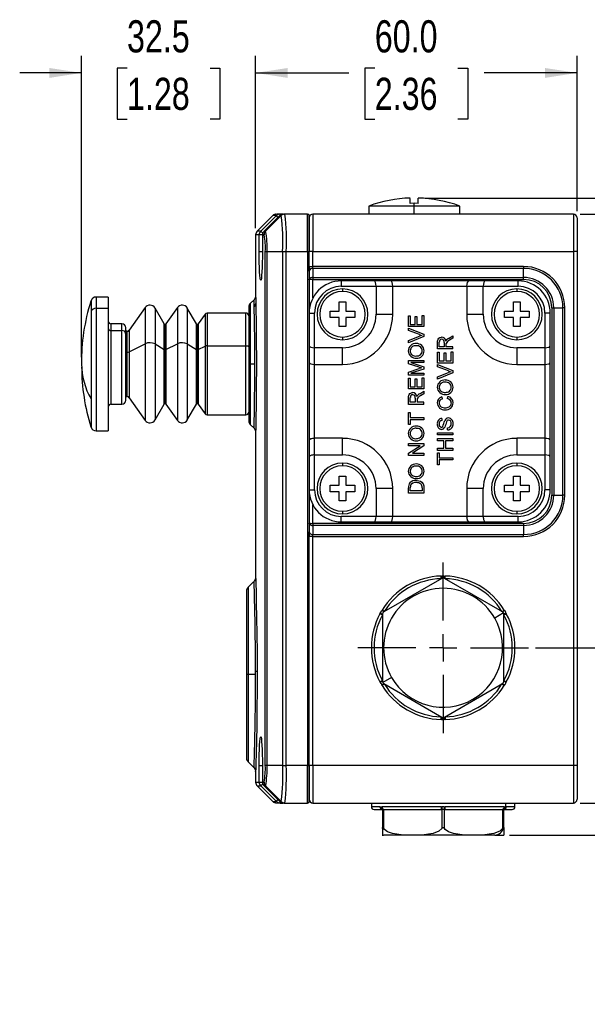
# Model space of a CAD drawing. Header units: millimetres. Extents: x 0 to 864, y 0 to 559.
# Tile 7 of 12: x 430 to 536, y 255 to 438. Entities that reach past the tile are written whole.
import ezdxf

# ---------------------------------------------------------------- set-up
doc = ezdxf.new("R2010")
doc.units = ezdxf.units.MM
doc.linetypes.add('CENTERX2', pattern=[20.32, 12.7, -2.54, 2.54, -2.54])
doc.layers.add('CENTER', color=40, linetype='CENTERX2')
doc.layers.add('DIMENSIONS', color=140, linetype='Continuous')
doc.styles.add('SLDTEXTSTYLE0', font='TXT', dxfattribs={"width": 0.75})
doc.dimstyles.new('SLDDIMSTYLE1', dxfattribs={"dimtxt": 6, "dimasz": 6, "dimexe": 0, "dimexo": 0.0625, "dimgap": 1.5, "dimtad": 0, "dimtih": 1, "dimtoh": 1, "dimdec": 1, "dimrnd": 1e-09, "dimzin": 4, "dimdsep": 46, "dimtxsty": 'SLDTEXTSTYLE0', "dimsah": 1, "dimcen": 0.09, "dimadec": 0, "dimazin": 1, "dimtfac": 1, "dimtdec": 1, "dimtofl": 0, "dimtmove": 0, "dimatfit": 3, "dimfxl": 0, "dimfrac": 2, "dimtolj": 1, "dimtzin": 12, "dimarcsym": 0})
doc.dimstyles.new('SLDDIMSTYLE2', dxfattribs={"dimtxt": 6, "dimasz": 6, "dimexe": 0, "dimexo": 0.0625, "dimgap": 1.5, "dimtad": 0, "dimtih": 1, "dimtoh": 1, "dimdec": 1, "dimrnd": 1e-09, "dimzin": 4, "dimdsep": 46, "dimtxsty": 'SLDTEXTSTYLE0', "dimsah": 1, "dimcen": 0.09, "dimadec": 0, "dimazin": 1, "dimtfac": 1, "dimtdec": 1, "dimtmove": 0, "dimatfit": 0, "dimfxl": 0, "dimfrac": 2, "dimtolj": 1, "dimtzin": 12, "dimarcsym": 0})
doc.dimstyles.new('SLDDIMSTYLE3', dxfattribs={"dimtxt": 6, "dimasz": 6, "dimexe": 0, "dimexo": 0.0625, "dimgap": 1.5, "dimtad": 0, "dimtih": 1, "dimtoh": 1, "dimdec": 1, "dimrnd": 1e-09, "dimzin": 12, "dimdsep": 46, "dimtxsty": 'SLDTEXTSTYLE0', "dimsah": 1, "dimcen": 0.09, "dimadec": 0, "dimazin": 3, "dimtfac": 1, "dimtdec": 1, "dimtmove": 0, "dimatfit": 0, "dimfxl": 0, "dimfrac": 2, "dimtolj": 1, "dimtzin": 12, "dimarcsym": 0})

# ---------------------------------------------------------------- blocks, each defined once
blk = doc.blocks.new('_D_6')
at = {"layer": 'DIMENSIONS'}
for p, q in [((544.5, 292.19), (544.5, 303.73)), ((535.07, 292.19), (547.68, 292.19)), ((521.88, 286.19), (547.68, 286.19)), ((544.5, 263.39), (544.5, 286.19)), ((550.85, 263.39), (544.5, 263.39)), ((558.16, 264.27), (556.33, 264.27)), ((556.33, 264.27), (556.33, 254.75)), ((573.68, 264.27), (575.51, 264.27)), ((575.51, 264.27), (575.51, 254.75)), ((556.33, 254.75), (558.16, 254.75)), ((575.51, 254.75), (573.68, 254.75))]:
    blk.add_line(p, q, dxfattribs=at)
for points in [[(544.5, 292.19), (545.43, 298.19), (543.58, 298.19)], [(544.5, 286.19), (543.58, 280.19), (545.43, 280.19)]]:
    blk.add_solid(points, dxfattribs=at)
at = {"layer": 'DIMENSIONS', "char_height": 6, "attachment_point": 1, "style": 'SLDTEXTSTYLE0'}
for s, insert in [('6.0', (560.38, 273.22)), ('0.24', (558.16, 262.48))]:
    blk.add_mtext(s, dxfattribs=dict(at, insert=insert))
blk = doc.blocks.new('_D_7')
at = {"layer": 'DIMENSIONS'}
for p, q in [((566.19, 321.19), (566.19, 332.73)), ((526.71, 321.19), (569.37, 321.19)), ((558.43, 307.58), (556.61, 307.58)), ((556.61, 307.58), (556.61, 298.05)), ((573.95, 307.58), (575.78, 307.58)), ((575.78, 307.58), (575.78, 298.05)), ((556.61, 298.05), (558.43, 298.05)), ((575.78, 298.05), (573.95, 298.05)), ((535.07, 292.19), (569.37, 292.19)), ((566.19, 292.19), (566.19, 280.65))]:
    blk.add_line(p, q, dxfattribs=at)
for points in [[(566.19, 321.19), (567.12, 327.19), (565.27, 327.19)], [(566.19, 292.19), (565.27, 286.19), (567.12, 286.19)]]:
    blk.add_solid(points, dxfattribs=at)
at = {"layer": 'DIMENSIONS', "char_height": 6, "attachment_point": 1, "style": 'SLDTEXTSTYLE0'}
for s, insert in [('29.0', (558.43, 316.53)), ('1.14', (558.43, 305.79))]:
    blk.add_mtext(s, dxfattribs=dict(at, insert=insert))
blk = doc.blocks.new('_D_8')
at = {"layer": 'DIMENSIONS'}
for p, q in [((535.07, 402.19), (589.68, 402.19)), ((586.5, 402.19), (586.5, 357.05)), ((578.75, 348.08), (576.92, 348.08)), ((576.92, 348.08), (576.92, 338.55)), ((594.26, 348.08), (596.09, 348.08)), ((596.09, 348.08), (596.09, 338.55)), ((576.92, 338.55), (578.75, 338.55)), ((596.09, 338.55), (594.26, 338.55)), ((586.5, 292.19), (586.5, 337.33)), ((535.07, 292.19), (589.68, 292.19))]:
    blk.add_line(p, q, dxfattribs=at)
for points in [[(586.5, 402.19), (585.58, 396.19), (587.43, 396.19)], [(586.5, 292.19), (587.43, 298.19), (585.58, 298.19)]]:
    blk.add_solid(points, dxfattribs=at)
at = {"layer": 'DIMENSIONS', "char_height": 6, "attachment_point": 1, "style": 'SLDTEXTSTYLE0'}
for s, insert in [('110.0', (576.53, 357.03)), ('4.33', (578.75, 346.29))]:
    blk.add_mtext(s, dxfattribs=dict(at, insert=insert))
blk = doc.blocks.new('_D_9')
at = {"layer": 'DIMENSIONS'}
for p, q in [((506.12, 405.18), (613.68, 405.18)), ((610.5, 405.18), (610.5, 358.55)), ((602.75, 349.57), (600.92, 349.57)), ((600.92, 349.57), (600.92, 340.05)), ((618.26, 349.57), (620.09, 349.57)), ((620.09, 349.57), (620.09, 340.05)), ((600.92, 340.05), (602.75, 340.05)), ((610.5, 292.19), (610.5, 338.83)), ((620.09, 340.05), (618.26, 340.05)), ((535.07, 292.19), (613.68, 292.19))]:
    blk.add_line(p, q, dxfattribs=at)
for points in [[(610.5, 405.18), (609.58, 399.18), (611.43, 399.18)], [(610.5, 292.19), (611.43, 298.19), (609.58, 298.19)]]:
    blk.add_solid(points, dxfattribs=at)
at = {"layer": 'DIMENSIONS', "char_height": 6, "attachment_point": 1, "style": 'SLDTEXTSTYLE0'}
for s, insert in [('113.0', (600.53, 358.52)), ('4.45', (602.75, 347.78))]:
    blk.add_mtext(s, dxfattribs=dict(at, insert=insert))
blk = doc.blocks.new('_D_10')
at = {"layer": 'DIMENSIONS'}
for p, q in [((474.5, 399.55), (474.5, 431.72)), ((534.5, 402.76), (534.5, 431.72)), ((474.5, 428.55), (491.87, 428.55)), ((496.74, 429.43), (494.91, 429.43)), ((494.91, 429.43), (494.91, 419.9)), ((512.26, 429.43), (514.09, 429.43)), ((514.09, 429.43), (514.09, 419.9)), ((534.5, 428.55), (517.13, 428.55)), ((494.91, 419.9), (496.74, 419.9)), ((514.09, 419.9), (512.26, 419.9))]:
    blk.add_line(p, q, dxfattribs=at)
for points in [[(474.5, 428.55), (480.5, 427.62), (480.5, 429.47)], [(534.5, 428.55), (528.5, 429.47), (528.5, 427.62)]]:
    blk.add_solid(points, dxfattribs=at)
at = {"layer": 'DIMENSIONS', "char_height": 6, "attachment_point": 1, "style": 'SLDTEXTSTYLE0'}
for s, insert in [('60.0', (496.74, 438.38)), ('2.36', (496.74, 427.64))]:
    blk.add_mtext(s, dxfattribs=dict(at, insert=insert))
blk = doc.blocks.new('_D_11')
at = {"layer": 'DIMENSIONS'}
for p, q in [((442, 375.46), (442, 431.72)), ((474.5, 399.55), (474.5, 431.72)), ((442, 428.55), (430.46, 428.55)), ((450.49, 429.43), (448.66, 429.43)), ((448.66, 429.43), (448.66, 419.9)), ((466.01, 429.43), (467.84, 429.43)), ((467.84, 429.43), (467.84, 419.9)), ((474.5, 428.55), (486.04, 428.55)), ((448.66, 419.9), (450.49, 419.9)), ((467.84, 419.9), (466.01, 419.9))]:
    blk.add_line(p, q, dxfattribs=at)
for points in [[(442, 428.55), (436, 429.47), (436, 427.62)], [(474.5, 428.55), (480.5, 427.62), (480.5, 429.47)]]:
    blk.add_solid(points, dxfattribs=at)
at = {"layer": 'DIMENSIONS', "char_height": 6, "attachment_point": 1, "style": 'SLDTEXTSTYLE0'}
for s, insert in [('32.5', (450.49, 438.38)), ('1.28', (450.49, 427.64))]:
    blk.add_mtext(s, dxfattribs=dict(at, insert=insert))
blk = doc.blocks.new('SW_CENTERMARKSYMBOL_6')
at = {"layer": 'CENTER', "color": 0}
for p, q in [((0, 5.08), (0, 15.94)), ((0, 0), (0, 2.54)), ((-5.08, 0), (-15.94, 0)), ((0, 0), (-2.54, 0)), ((0, 0), (0, -2.54)), ((0, 0), (2.54, 0)), ((5.08, 0), (15.94, 0)), ((0, -5.08), (0, -15.94))]:
    blk.add_line(p, q, dxfattribs=at)

msp = doc.modelspace()

# ---------------------------------------------------------------- linework, layer by layer
at = {"color": 7, "linetype": 'Continuous', "lineweight": 25}
for p, q in [((503.35, 404.19), (503.35, 405.1)), ((504.85, 404.19), (504.85, 405.15)), ((495.6, 403.69), (495.6, 402.19)), ((504.1, 403.69), (495.6, 403.69)), ((504.1, 404.2), (503.35, 404.19)), ((504.85, 404.19), (504.1, 404.2)), ((504.1, 403.69), (504.1, 404.2)), ((512.6, 403.69), (504.1, 403.69)), ((504.1, 402.19), (504.1, 403.69)), ((512.6, 402.19), (512.6, 403.69)), ((477.71, 401.9), (474.79, 398.99)), ((475.46, 398.99), (478.38, 401.9)), ((478.99, 401.9), (476.07, 398.99)), ((476.36, 398.99), (479.27, 401.9)), ((479.08, 402.19), (478.49, 402.19)), ((478.99, 401.9), (479.31, 402.13)), ((479.27, 401.9), (478.99, 401.9)), ((479.6, 402.19), (479.08, 402.19)), ((479.31, 402.13), (479.69, 402.19)), ((479.98, 402.19), (479.69, 402.19)), ((484.2, 402.19), (479.98, 402.19)), ((484.2, 395.19), (484.2, 402.19)), ((484.5, 395.19), (484.5, 401.89)), ((484.5, 401.49), (484.5, 395.19)), ((485.2, 402.19), (485.2, 395.19)), ((533.8, 402.19), (485.2, 402.19)), ((533.8, 402.19), (533.8, 395.19)), ((534.5, 401.49), (534.5, 395.19)), ((474.5, 398.28), (474.5, 386.85)), ((475.17, 395.19), (475.17, 398.28)), ((475.77, 398.28), (475.77, 395.19)), ((475.78, 398.28), (475.78, 395.19)), ((476.07, 398.28), (475.78, 398.28)), ((476.36, 398.99), (476.07, 398.99)), ((476.31, 299.19), (476.31, 395.2)), ((476.63, 395.19), (479.54, 395.19)), ((476.63, 299.19), (476.63, 395.19)), ((479.54, 395.19), (479.54, 299.19)), ((479.54, 395.19), (480.22, 395.19)), ((480.22, 299.19), (480.22, 395.19)), ((480.22, 395.19), (484.2, 395.19)), ((484.2, 395.19), (484.2, 299.19)), ((484.2, 395.19), (484.5, 395.19)), ((485.2, 395.19), (484.5, 395.19)), ((484.5, 391.55), (484.5, 395.19)), ((485.2, 392.4), (485.2, 395.19)), ((485.2, 395.19), (533.8, 395.19)), ((533.8, 395.19), (533.8, 299.19)), ((534.5, 395.19), (533.8, 395.19)), ((534.5, 395.19), (534.5, 299.19)), ((484.5, 392.4), (485.2, 392.4)), ((485.2, 392.05), (485.2, 392.4)), ((524.5, 392.4), (485.2, 392.4)), ((485.2, 392.05), (485.2, 390.34)), ((524.5, 392.05), (485.2, 392.05)), ((524.5, 392.4), (524.5, 392.05)), ((524.5, 390.34), (524.5, 392.05)), ((484.5, 391.55), (484.5, 389.9)), ((484.5, 389.9), (484.52, 390.01)), ((484.52, 389.92), (484.5, 389.9)), ((484.5, 389.9), (484.5, 384.11)), ((485.2, 390.34), (485.2, 389.99)), ((485.2, 390.34), (524.5, 390.34)), ((485.2, 389.99), (524.5, 389.99)), ((524.5, 389.99), (524.5, 390.34)), ((490.49, 389.71), (490.49, 388.71)), ((496.57, 389.71), (490.49, 389.71)), ((490.49, 388.71), (496.99, 388.71)), ((499.67, 389.71), (496.57, 389.71)), ((496.99, 388.71), (496.99, 383.47)), ((496.99, 388.71), (500.09, 388.71)), ((514.3, 389.71), (499.67, 389.71)), ((500.09, 383.47), (500.09, 388.71)), ((500.09, 388.71), (513.89, 388.71)), ((513.89, 388.71), (516.99, 388.71)), ((513.89, 388.71), (513.89, 383.47)), ((517.4, 389.71), (514.3, 389.71)), ((516.99, 383.47), (516.99, 388.71)), ((516.99, 388.71), (523.49, 388.71)), ((523.49, 389.71), (517.4, 389.71)), ((523.49, 388.71), (523.49, 389.71)), ((447, 386.69), (444.73, 386.69)), ((447, 386.69), (447, 384.61)), ((474.2, 386.19), (473.49, 385.49)), ((444.73, 384.61), (447, 384.61)), ((447, 384.61), (447, 361.69)), ((453.87, 384.72), (450.92, 380.51)), ((457.43, 381.69), (455.72, 384.64)), ((459.9, 384.72), (457.76, 381.68)), ((463.45, 381.69), (461.75, 384.64)), ((473.2, 384.78), (473.2, 374.19)), ((490.12, 385.77), (491.32, 385.77)), ((490.12, 384.07), (490.12, 385.77)), ((491.32, 385.77), (491.32, 384.07)), ((522.65, 385.77), (523.85, 385.77)), ((522.65, 384.07), (522.65, 385.77)), ((523.85, 385.77), (523.85, 384.07)), ((529.79, 384.69), (529.79, 349.69)), ((529.79, 384.69), (530.15, 384.69)), ((530.15, 384.69), (530.15, 349.69)), ((530.15, 384.69), (531.85, 384.69)), ((531.85, 349.69), (531.85, 384.69)), ((532.21, 384.69), (531.85, 384.69)), ((532.21, 349.69), (532.21, 384.69)), ((443.78, 384.02), (443.78, 367.67)), ((465.05, 383.48), (463.79, 381.68)), ((472.7, 383.69), (465.46, 383.69)), ((484.49, 383.71), (484.49, 377.62)), ((484.49, 383.71), (485.49, 383.71)), ((485.49, 377.21), (485.49, 383.71)), ((488.42, 384.07), (490.12, 384.07)), ((488.42, 382.87), (488.42, 384.07)), ((490.12, 382.87), (488.42, 382.87)), ((490.12, 381.17), (490.12, 382.87)), ((491.32, 384.07), (493.02, 384.07)), ((491.32, 382.87), (491.32, 381.17)), ((493.02, 382.87), (491.32, 382.87)), ((493.02, 384.07), (493.02, 382.87)), ((496.99, 383.47), (500.09, 383.47)), ((503.04, 383.18), (503.37, 383.18)), ((503.04, 381.16), (503.04, 383.18)), ((503.37, 383.18), (503.37, 381.56)), ((504.26, 381.56), (504.26, 383.07)), ((504.26, 383.07), (504.59, 383.07)), ((504.59, 383.07), (504.59, 381.56)), ((505.58, 383.25), (505.91, 383.25)), ((505.58, 381.56), (505.58, 383.25)), ((505.91, 383.25), (505.91, 381.16)), ((513.89, 383.47), (516.99, 383.47)), ((520.95, 384.07), (522.65, 384.07)), ((520.95, 382.87), (520.95, 384.07)), ((522.65, 382.87), (520.95, 382.87)), ((522.65, 381.17), (522.65, 382.87)), ((523.85, 384.07), (525.55, 384.07)), ((523.85, 382.87), (523.85, 381.17)), ((525.55, 382.87), (523.85, 382.87)), ((525.55, 384.07), (525.55, 382.87)), ((528.49, 383.71), (528.49, 377.21)), ((529.49, 383.71), (528.49, 383.71)), ((529.49, 377.62), (529.49, 383.71)), ((449.55, 381.69), (447.5, 381.69)), ((450.25, 379.86), (450.25, 380.99)), ((491.32, 381.17), (490.12, 381.17)), ((505.91, 381.16), (503.04, 381.16)), ((503.04, 380.46), (503.04, 380.9)), ((503.04, 380.9), (505.91, 379.74)), ((503.37, 381.56), (504.26, 381.56)), ((504.59, 381.56), (505.58, 381.56)), ((523.85, 381.17), (522.65, 381.17)), ((447.5, 380.44), (449.55, 380.44)), ((450.51, 380.29), (450.25, 380.29)), ((450.25, 367.4), (450.25, 379.86)), ((505.1, 379.68), (503.04, 380.46)), ((503.04, 378.59), (505.1, 379.37)), ((505.91, 379.31), (503.04, 378.15)), ((505.91, 379.74), (505.91, 379.31)), ((510.53, 378.98), (511.32, 379.45)), ((511.32, 378.99), (510.71, 378.63)), ((511.32, 379.45), (511.32, 378.99)), ((450.92, 376.46), (453.87, 377.97)), ((455.72, 377.94), (457.43, 376.88)), ((457.76, 376.88), (459.9, 377.97)), ((461.75, 377.94), (463.45, 376.88)), ((463.79, 376.88), (465.05, 377.53)), ((465.46, 377.6), (472.7, 377.6)), ((484.49, 377.62), (484.49, 374.52)), ((490.72, 377.21), (485.49, 377.21)), ((485.49, 374.11), (485.49, 377.21)), ((490.72, 374.11), (490.72, 377.21)), ((503.04, 378.15), (503.04, 378.59)), ((508.45, 377.01), (508.45, 378.25)), ((511.32, 377.01), (508.45, 377.01)), ((508.78, 377.41), (508.78, 378.27)), ((509.7, 377.41), (508.78, 377.41)), ((509.7, 378.18), (509.7, 377.41)), ((510.03, 377.83), (510.03, 377.41)), ((511.32, 377.41), (510.03, 377.41)), ((511.32, 377.01), (511.32, 377.41)), ((528.49, 377.21), (523.25, 377.21)), ((523.25, 377.21), (523.25, 374.11)), ((528.49, 377.21), (528.49, 374.11)), ((529.49, 374.52), (529.49, 377.62)), ((508.45, 376.38), (508.78, 376.38)), ((508.45, 374.36), (508.45, 376.38)), ((508.78, 376.38), (508.78, 374.77)), ((509.66, 374.77), (509.66, 376.27)), ((509.66, 376.27), (509.99, 376.27)), ((509.99, 376.27), (509.99, 374.77)), ((510.99, 374.77), (510.99, 376.46)), ((510.99, 376.46), (511.32, 376.46)), ((511.32, 376.46), (511.32, 374.36)), ((473.2, 374.19), (473.2, 363.61)), ((473.2, 374.19), (473.49, 374.19)), ((473.49, 374.19), (474.35, 374.19)), ((484.49, 374.52), (484.49, 359.89)), ((485.49, 374.11), (490.72, 374.11)), ((485.49, 360.31), (485.49, 374.11)), ((503.04, 374.24), (503.04, 374.84)), ((503.04, 374.84), (505.91, 374.84)), ((505.02, 373.6), (503.04, 374.24)), ((503.04, 372.69), (505.05, 373.34)), ((505.91, 374.44), (503.48, 374.44)), ((503.48, 374.44), (505.91, 373.67)), ((505.91, 374.84), (505.91, 374.44)), ((505.91, 373.67), (505.91, 373.25)), ((511.32, 374.36), (508.45, 374.36)), ((508.45, 373.67), (508.45, 374.1)), ((508.45, 374.1), (511.32, 372.95)), ((510.51, 372.89), (508.45, 373.67)), ((508.78, 374.77), (509.66, 374.77)), ((509.99, 374.77), (510.99, 374.77)), ((523.25, 374.11), (528.49, 374.11)), ((528.49, 374.11), (528.49, 360.31)), ((529.49, 359.89), (529.49, 374.52)), ((503.04, 372.09), (503.04, 372.69)), ((505.91, 372.09), (503.04, 372.09)), ((503.04, 369.52), (503.04, 371.54)), ((503.04, 371.54), (503.37, 371.54)), ((503.37, 371.54), (503.37, 369.92)), ((505.91, 373.25), (503.48, 372.49)), ((503.48, 372.49), (505.91, 372.49)), ((505.58, 369.92), (505.58, 371.61)), ((505.58, 371.61), (505.91, 371.61)), ((505.91, 372.49), (505.91, 372.09)), ((505.91, 371.61), (505.91, 369.52)), ((508.45, 371.79), (510.51, 372.57)), ((511.32, 372.51), (508.45, 371.35)), ((508.45, 371.35), (508.45, 371.79)), ((511.32, 372.95), (511.32, 372.51)), ((503.37, 369.92), (504.26, 369.92)), ((504.26, 369.92), (504.26, 371.43)), ((504.26, 371.43), (504.59, 371.43)), ((504.59, 371.43), (504.59, 369.92)), ((504.59, 369.92), (505.58, 369.92)), ((450.25, 368.09), (450.51, 368.09)), ((450.92, 367.88), (453.87, 363.66)), ((505.91, 369.52), (503.04, 369.52)), ((503.04, 366.65), (503.04, 367.89)), ((503.37, 367.05), (503.37, 367.91)), ((504.29, 367.82), (504.29, 367.05)), ((505.12, 368.62), (505.91, 369.09)), ((505.91, 368.63), (505.3, 368.27)), ((505.91, 369.09), (505.91, 368.63)), ((509.25, 368.05), (509.33, 367.64)), ((510.31, 367.71), (510.4, 368.12)), ((447.5, 366.69), (449.55, 366.69)), ((455.72, 363.74), (457.43, 366.69)), ((457.76, 366.71), (459.9, 363.66)), ((461.75, 363.74), (463.45, 366.69)), ((463.79, 366.71), (465.05, 364.91)), ((505.91, 366.65), (503.04, 366.65)), ((504.29, 367.05), (503.37, 367.05)), ((504.62, 367.47), (504.62, 367.05)), ((505.91, 367.05), (504.62, 367.05)), ((505.91, 366.65), (505.91, 367.05)), ((465.46, 364.69), (472.7, 364.69)), ((503.04, 362.87), (503.04, 365.11)), ((503.04, 365.11), (503.37, 365.11)), ((503.37, 365.11), (503.37, 364.19)), ((503.37, 364.19), (505.91, 364.19)), ((505.91, 364.19), (505.91, 363.78)), ((473.49, 362.9), (474.2, 362.19)), ((503.37, 362.87), (503.04, 362.87)), ((505.91, 363.78), (503.37, 363.78)), ((503.37, 363.78), (503.37, 362.87)), ((509.26, 364.04), (509.26, 363.64)), ((510.32, 361.87), (510.32, 362.28)), ((444.73, 361.69), (447, 361.69)), ((474.5, 361.54), (474.5, 334.26)), ((508.45, 360.96), (508.45, 361.36)), ((508.45, 361.36), (511.32, 361.36)), ((511.32, 360.96), (508.45, 360.96)), ((511.32, 361.36), (511.32, 360.96)), ((484.49, 359.89), (484.49, 356.79)), ((485.49, 357.21), (485.49, 360.31)), ((490.72, 360.31), (485.49, 360.31)), ((490.72, 357.21), (490.72, 360.31)), ((503.04, 358.93), (503.04, 359.34)), ((503.04, 359.34), (505.91, 359.34)), ((505.18, 358.93), (503.04, 358.93)), ((503.04, 357.56), (505.18, 358.93)), ((505.91, 358.91), (503.77, 357.54)), ((505.91, 359.34), (505.91, 358.91)), ((508.45, 360.26), (511.32, 360.26)), ((508.45, 359.85), (508.45, 360.26)), ((509.63, 359.85), (508.45, 359.85)), ((509.63, 358.46), (509.63, 359.85)), ((511.32, 359.85), (509.96, 359.85)), ((509.96, 359.85), (509.96, 358.46)), ((511.32, 360.26), (511.32, 359.85)), ((523.25, 360.31), (523.25, 357.21)), ((528.49, 360.31), (523.25, 360.31)), ((528.49, 360.31), (528.49, 357.21)), ((529.49, 356.79), (529.49, 359.89)), ((484.49, 356.79), (484.49, 350.71)), ((485.49, 350.71), (485.49, 357.21)), ((485.49, 357.21), (490.72, 357.21)), ((503.04, 357.13), (503.04, 357.56)), ((505.91, 357.13), (503.04, 357.13)), ((503.77, 357.54), (505.91, 357.54)), ((505.91, 357.54), (505.91, 357.13)), ((508.45, 358.05), (508.45, 358.46)), ((508.45, 358.46), (509.63, 358.46)), ((511.32, 358.05), (508.45, 358.05)), ((508.45, 357.61), (508.78, 357.61)), ((508.45, 355.37), (508.45, 357.61)), ((508.78, 357.61), (508.78, 356.69)), ((509.96, 358.46), (511.32, 358.46)), ((511.32, 358.46), (511.32, 358.05)), ((523.25, 357.21), (528.49, 357.21)), ((528.49, 357.21), (528.49, 350.71)), ((529.49, 350.71), (529.49, 356.79)), ((508.78, 355.37), (508.45, 355.37)), ((508.78, 356.69), (511.32, 356.69)), ((511.32, 356.29), (508.78, 356.29)), ((508.78, 356.29), (508.78, 355.37)), ((511.32, 356.69), (511.32, 356.29)), ((490.12, 353.24), (491.32, 353.24)), ((490.12, 351.54), (490.12, 353.24)), ((491.32, 353.24), (491.32, 351.54)), ((522.65, 353.24), (523.85, 353.24)), ((522.65, 351.54), (522.65, 353.24)), ((523.85, 353.24), (523.85, 351.54)), ((488.42, 351.54), (490.12, 351.54)), ((488.42, 350.34), (488.42, 351.54)), ((491.32, 351.54), (493.02, 351.54)), ((493.02, 351.54), (493.02, 350.34)), ((520.95, 351.54), (522.65, 351.54)), ((520.95, 350.34), (520.95, 351.54)), ((523.85, 351.54), (525.55, 351.54)), ((525.55, 351.54), (525.55, 350.34)), ((484.49, 350.71), (485.49, 350.71)), ((484.5, 350.31), (484.5, 344.48)), ((490.12, 350.34), (488.42, 350.34)), ((490.12, 348.64), (490.12, 350.34)), ((491.32, 350.34), (491.32, 348.64)), ((493.02, 350.34), (491.32, 350.34)), ((496.99, 350.94), (496.99, 345.71)), ((500.09, 350.94), (496.99, 350.94)), ((500.09, 345.71), (500.09, 350.94)), ((503.04, 350.08), (503.04, 351.06)), ((505.91, 350.08), (503.04, 350.08)), ((503.37, 350.49), (503.37, 351.07)), ((505.58, 350.49), (503.37, 350.49)), ((505.58, 351.08), (505.58, 350.49)), ((505.91, 351.11), (505.91, 350.08)), ((513.89, 350.94), (513.89, 345.71)), ((516.99, 350.94), (513.89, 350.94)), ((516.99, 345.71), (516.99, 350.94)), ((522.65, 350.34), (520.95, 350.34)), ((522.65, 348.64), (522.65, 350.34)), ((523.85, 350.34), (523.85, 348.64)), ((525.55, 350.34), (523.85, 350.34)), ((529.49, 350.71), (528.49, 350.71)), ((529.79, 349.69), (530.15, 349.69)), ((530.15, 349.69), (531.85, 349.69)), ((532.21, 349.69), (531.85, 349.69)), ((491.32, 348.64), (490.12, 348.64)), ((523.85, 348.64), (522.65, 348.64)), ((490.49, 344.71), (490.49, 345.71)), ((496.99, 345.71), (490.49, 345.71)), ((500.09, 345.71), (496.99, 345.71)), ((513.89, 345.71), (500.09, 345.71)), ((516.99, 345.71), (513.89, 345.71)), ((523.49, 345.71), (516.99, 345.71)), ((523.49, 344.71), (523.49, 345.71)), ((484.5, 344.48), (484.52, 344.46)), ((484.52, 344.38), (484.5, 344.48)), ((484.5, 344.48), (484.5, 342.83)), ((524.5, 344.4), (485.2, 344.4)), ((485.2, 344.4), (485.2, 344.05)), ((524.5, 344.05), (485.2, 344.05)), ((485.2, 344.05), (485.2, 342.34)), ((490.49, 344.71), (496.57, 344.71)), ((496.57, 344.71), (499.67, 344.71)), ((499.67, 344.71), (514.3, 344.71)), ((514.3, 344.71), (517.4, 344.71)), ((517.4, 344.71), (523.49, 344.71)), ((524.5, 344.4), (524.5, 344.05)), ((524.5, 344.05), (524.5, 342.34)), ((484.5, 299.19), (484.5, 342.83)), ((485.2, 342.34), (524.5, 342.34)), ((485.2, 341.99), (485.2, 342.34)), ((524.5, 341.99), (524.5, 342.34)), ((485.2, 341.99), (484.5, 341.99)), ((485.2, 341.99), (524.5, 341.99)), ((485.2, 299.19), (485.2, 341.99)), ((474.19, 333.59), (473.09, 332.49)), ((509.25, 334.15), (498.4, 327.89)), ((509.14, 334.09), (509.12, 334.59)), ((509.12, 334.59), (509.28, 334.59)), ((509.72, 334.59), (509.88, 334.59)), ((520.6, 327.89), (509.75, 334.15)), ((509.87, 334.09), (509.88, 334.59)), ((472.8, 331.78), (472.8, 316.19)), ((497.71, 327.56), (497.79, 327.7)), ((498.15, 327.32), (497.71, 327.56)), ((498.01, 328.08), (498.09, 328.22)), ((498.52, 327.96), (498.09, 328.22)), ((498.15, 327.46), (498.15, 314.93)), ((520.78, 327.71), (519.12, 326.75)), ((520.49, 327.96), (520.91, 328.22)), ((520.85, 327.32), (521.29, 327.56)), ((520.85, 314.93), (520.85, 327.46)), ((520.91, 328.22), (520.99, 328.08)), ((520.99, 328.08), (521.11, 327.89)), ((521.21, 327.7), (521.11, 327.89)), ((521.21, 327.7), (521.29, 327.56)), ((474.49, 316.19), (474.49, 316.8)), ((472.8, 316.19), (472.8, 300.61)), ((473.09, 316.19), (472.8, 316.19)), ((474.49, 316.19), (473.09, 316.19)), ((498.15, 315.06), (497.71, 314.82)), ((497.79, 314.69), (497.71, 314.82)), ((497.9, 314.49), (497.79, 314.69)), ((497.9, 314.49), (498.01, 314.3)), ((499.88, 315.64), (498.22, 314.68)), ((498.4, 314.5), (509.25, 308.23)), ((509.75, 308.23), (520.6, 314.5)), ((520.85, 315.06), (521.29, 314.82)), ((521.29, 314.82), (521.21, 314.69)), ((498.09, 314.17), (498.01, 314.3)), ((498.52, 314.43), (498.09, 314.17)), ((520.49, 314.43), (520.91, 314.17)), ((520.99, 314.3), (520.91, 314.17)), ((509.12, 307.8), (509.14, 308.3)), ((509.28, 307.8), (509.12, 307.8)), ((509.88, 307.8), (509.72, 307.8)), ((509.87, 308.3), (509.88, 307.8)), ((473.09, 299.9), (474.2, 298.79)), ((474.5, 298.08), (474.5, 296.11)), ((475.17, 296.11), (475.17, 299.19)), ((475.77, 299.19), (475.77, 296.11)), ((475.78, 299.19), (475.78, 296.11)), ((479.54, 299.19), (476.63, 299.19)), ((479.54, 299.19), (480.22, 299.19)), ((484.2, 299.19), (480.22, 299.19)), ((484.2, 292.19), (484.2, 299.19)), ((484.2, 299.19), (484.5, 299.19)), ((485.2, 299.19), (484.5, 299.19)), ((484.5, 299.19), (484.5, 292.89)), ((484.5, 292.49), (484.5, 299.19)), ((533.8, 299.19), (485.2, 299.19)), ((485.2, 299.19), (485.2, 292.19)), ((533.8, 299.19), (533.8, 292.19)), ((534.5, 299.19), (533.8, 299.19)), ((534.5, 299.19), (534.5, 292.89)), ((475.78, 296.11), (476.07, 296.11)), ((474.79, 295.4), (477.71, 292.49)), ((478.38, 292.49), (475.46, 295.4)), ((476.07, 295.4), (476.36, 295.4)), ((476.07, 295.4), (478.99, 292.49)), ((476.36, 295.4), (479.27, 292.49)), ((478.99, 292.49), (479.27, 292.49)), ((478.99, 292.49), (479.31, 292.26)), ((479.08, 292.19), (478.49, 292.19)), ((479.08, 292.19), (479.6, 292.19)), ((479.69, 292.19), (479.31, 292.26)), ((479.69, 292.19), (479.98, 292.19)), ((479.98, 292.19), (484.2, 292.19)), ((485.2, 292.19), (533.8, 292.19)), ((496.1, 292.19), (496.1, 291.49)), ((496.6, 290.99), (498.15, 290.99)), ((497.71, 291.49), (497.79, 291.49)), ((498.01, 291.49), (498.09, 291.49)), ((498.01, 291.04), (498.16, 290.99)), ((509.12, 291.49), (498.09, 291.49)), ((498.15, 290.99), (498.15, 287.45)), ((498.4, 287.45), (498.4, 290.99)), ((498.4, 290.99), (498.52, 290.99)), ((498.52, 290.99), (509.14, 290.99)), ((509.12, 291.49), (509.28, 291.49)), ((509.14, 290.99), (509.25, 290.99)), ((509.25, 290.99), (509.25, 287.45)), ((509.72, 291.49), (509.88, 291.49)), ((509.75, 287.45), (509.75, 290.99)), ((509.75, 290.99), (509.87, 290.99)), ((509.87, 290.99), (520.49, 290.99)), ((520.91, 291.49), (509.88, 291.49)), ((520.49, 290.99), (520.6, 290.99)), ((520.6, 290.99), (520.6, 287.45)), ((520.85, 290.99), (520.99, 291.04)), ((520.85, 287.45), (520.85, 290.99)), ((520.85, 290.99), (522.4, 290.99)), ((520.91, 291.49), (520.99, 291.49)), ((520.99, 291.49), (521.11, 291.48)), ((521.01, 290.99), (522.4, 290.99)), ((521.11, 292.19), (521.11, 291.48)), ((521.21, 291.49), (521.11, 291.48)), ((521.21, 291.49), (521.29, 291.49)), ((522.9, 291.49), (522.9, 292.19)), ((498.15, 287.45), (498.15, 286.22)), ((520.85, 287.45), (520.85, 286.21)), ((519.12, 286.19), (498.41, 286.19)), ((519.12, 286.19), (520.56, 286.19))]:
    msp.add_line(p, q, dxfattribs=at)
at = {"color": 8, "linetype": 'Continuous', "lineweight": 25}
for p, q in [((478.38, 401.9), (477.71, 401.9)), ((478.67, 401.6), (478.38, 401.9)), ((479.08, 401.92), (479.08, 402.19)), ((475.17, 398.28), (474.5, 398.28)), ((475.46, 398.99), (474.79, 398.99)), ((475.77, 398.28), (475.17, 398.28)), ((475.83, 398.61), (475.46, 398.99)), ((475.78, 398.28), (475.77, 398.28)), ((476.07, 398.99), (476.07, 398.99)), ((475.17, 395.19), (475.78, 395.19)), ((475.78, 395.19), (475.77, 395.19)), ((485.2, 386.54), (485.2, 389.99)), ((490.72, 388.22), (490.72, 387.72)), ((523.25, 388.22), (523.25, 387.72)), ((444.73, 386.69), (444.73, 384.61)), ((443.78, 385.99), (443.78, 384.02)), ((444.73, 384.61), (444.73, 361.69)), ((453.87, 384.72), (453.87, 377.97)), ((455.72, 384.64), (455.72, 377.94)), ((459.9, 384.72), (459.9, 377.97)), ((461.75, 384.64), (461.75, 377.94)), ((473.49, 385.49), (473.49, 374.19)), ((465.05, 383.48), (465.05, 377.53)), ((465.46, 383.69), (465.46, 377.6)), ((472.7, 377.6), (472.7, 383.69)), ((447.5, 381.69), (447.5, 380.44)), ((449.55, 380.44), (449.55, 381.69)), ((457.43, 376.88), (457.43, 381.69)), ((457.6, 376.85), (457.6, 381.59)), ((457.76, 381.68), (457.76, 376.88)), ((463.45, 376.88), (463.45, 381.69)), ((463.63, 376.85), (463.63, 381.59)), ((463.79, 381.68), (463.79, 376.88)), ((447.5, 380.44), (447.5, 366.69)), ((449.55, 366.69), (449.55, 380.44)), ((450.51, 376.38), (450.51, 380.29)), ((450.92, 380.51), (450.92, 376.46)), ((490.72, 379.22), (490.72, 378.72)), ((523.25, 379.22), (523.25, 378.72)), ((453.87, 377.97), (453.87, 363.66)), ((455.72, 377.94), (455.72, 363.74)), ((459.9, 377.97), (459.9, 363.66)), ((461.75, 377.94), (461.75, 363.74)), ((465.05, 377.53), (465.05, 364.91)), ((465.46, 377.6), (465.46, 364.69)), ((472.7, 364.69), (472.7, 377.6)), ((450.25, 376.38), (450.51, 376.38)), ((450.51, 368.09), (450.51, 376.38)), ((450.92, 376.46), (450.92, 367.88)), ((457.43, 366.69), (457.43, 376.88)), ((457.6, 366.79), (457.6, 376.85)), ((457.76, 376.88), (457.76, 366.71)), ((463.45, 366.69), (463.45, 376.88)), ((463.63, 366.79), (463.63, 376.85)), ((463.79, 376.88), (463.79, 366.71)), ((473.49, 374.19), (473.49, 362.9)), ((443.78, 367.67), (443.78, 362.4)), ((490.72, 355.69), (490.72, 355.19)), ((523.25, 355.69), (523.25, 355.19)), ((485.2, 344.4), (485.2, 347.87)), ((490.72, 346.69), (490.72, 346.19)), ((523.25, 346.69), (523.25, 346.19)), ((473.09, 332.49), (473.09, 316.19)), ((473.09, 316.19), (473.09, 299.9)), ((475.17, 299.19), (475.78, 299.19)), ((475.78, 299.19), (475.77, 299.19)), ((474.5, 296.11), (475.17, 296.11)), ((475.17, 296.11), (475.77, 296.11)), ((475.77, 296.11), (475.78, 296.11)), ((474.79, 295.4), (475.46, 295.4)), ((475.46, 295.4), (475.83, 295.77)), ((476.07, 295.4), (476.07, 295.4)), ((477.71, 292.49), (478.38, 292.49)), ((478.38, 292.49), (478.67, 292.79)), ((479.08, 292.19), (479.08, 292.47)), ((497.71, 291.49), (496.1, 291.49)), ((522.9, 291.49), (521.29, 291.49))]:
    msp.add_line(p, q, dxfattribs=at)
at = {"color": 7, "linetype": 'Continuous', "lineweight": 25, "flags": 128}
for points in [[(475.78, 395.19), (475.77, 394.14), (475.75, 393.12), (475.72, 392.19), (475.67, 391.37), (475.62, 390.7), (475.57, 390.2), (475.51, 389.9), (475.45, 389.79), (475.39, 389.9), (475.33, 390.2), (475.28, 390.7), (475.24, 391.37), (475.21, 392.19), (475.19, 393.12), (475.17, 394.13), (475.17, 395.19)], [(484.5, 392.4), (484.5, 391.94), (484.5, 391.73), (484.5, 391.72), (484.5, 391.64), (484.5, 391.55)], [(474.5, 386.91), (474.42, 386.52), (474.21, 386.2)], [(474.35, 374.19), (474.34, 375.68), (474.34, 377.24), (474.33, 377.88), (474.33, 378.52), (474.32, 379.16), (474.32, 379.79), (474.31, 380.42), (474.3, 381.11), (474.29, 381.97), (474.27, 382.96), (474.25, 384.1), (474.24, 384.84)], [(508.45, 378.25), (508.46, 378.45), (508.55, 378.85), (508.68, 379.02), (508.86, 379.13), (509.1, 379.21), (509.22, 379.21)], [(472.7, 377.6), (472.8, 377.6), (472.89, 377.59), (472.98, 377.57), (473.05, 377.55), (473.12, 377.52), (473.16, 377.49), (473.19, 377.46), (473.2, 377.42)], [(503.04, 367.89), (503.05, 368.09), (503.14, 368.49), (503.27, 368.66), (503.45, 368.77), (503.69, 368.85), (503.82, 368.85)], [(508.75, 366.92), (508.76, 366.72), (508.86, 366.47), (509.03, 366.27), (509.25, 366.14), (509.72, 366.03), (509.86, 366.03)], [(508.75, 362.99), (508.76, 362.79), (508.82, 362.6), (508.92, 362.49), (509.05, 362.41), (509.17, 362.39)], [(474.21, 362.19), (474.42, 361.86), (474.5, 361.48)], [(504.46, 352.43), (504.66, 352.43), (505.25, 352.28), (505.55, 352.09), (505.77, 351.8), (505.89, 351.43), (505.91, 351.11)], [(484.5, 342.83), (484.5, 342.45), (484.5, 342.22), (484.5, 342.21), (484.5, 342.1), (484.5, 341.99)], [(474.5, 334.31), (474.42, 333.92), (474.2, 333.6)], [(509.72, 334.59), (509.5, 334.59), (509.28, 334.59)], [(497.79, 327.7), (497.9, 327.89), (498.01, 328.08)], [(521.21, 314.69), (521.11, 314.49), (520.99, 314.3)], [(509.28, 307.8), (509.5, 307.79), (509.72, 307.8)], [(475.17, 299.19), (475.17, 300.25), (475.19, 301.26), (475.21, 302.19), (475.24, 303.02), (475.28, 303.68), (475.33, 304.18), (475.39, 304.49), (475.45, 304.59), (475.51, 304.49), (475.57, 304.18), (475.62, 303.69), (475.67, 303.02), (475.72, 302.2), (475.75, 301.27), (475.77, 300.25), (475.78, 299.19)], [(474.2, 298.79), (474.42, 298.46), (474.5, 298.08)], [(497.79, 291.49), (497.9, 291.48), (498.01, 291.49)], [(509.75, 290.99), (509.63, 290.99), (509.47, 290.99), (509.3, 290.99), (509.25, 290.99)], [(509.72, 291.49), (509.5, 291.48), (509.28, 291.49)], [(498.15, 287.45), (498.16, 287.57), (498.18, 287.62), (498.2, 287.64), (498.23, 287.64), (498.25, 287.63), (498.3, 287.59), (498.4, 287.45)], [(509.25, 287.45), (508.72, 286.96), (507.64, 286.5), (505.51, 286.21), (503.35, 286.21), (501.69, 286.25), (500.06, 286.49), (499.13, 286.84), (498.55, 287.27), (498.4, 287.45)], [(509.25, 287.45), (509.35, 287.57), (509.41, 287.62), (509.47, 287.64), (509.52, 287.64), (509.56, 287.63), (509.63, 287.59), (509.75, 287.45)], [(520.6, 287.45), (520.07, 286.96), (518.99, 286.5), (516.86, 286.21), (514.7, 286.21), (513.04, 286.25), (511.41, 286.49), (510.48, 286.84), (509.9, 287.27), (509.75, 287.45)], [(520.78, 287.64), (520.81, 287.63), (520.83, 287.59), (520.85, 287.45)]]:
    msp.add_lwpolyline(points, dxfattribs=at)
at = {"color": 8, "linetype": 'Continuous', "lineweight": 25, "flags": 128}
for points in [[(474.5, 386.85), (474.5, 386.86), (474.51, 386.4), (474.53, 385.46)], [(474.53, 385.46), (474.56, 384.1), (474.58, 382.35), (474.61, 380.28), (474.63, 377.98), (474.64, 375.54), (474.64, 373.03), (474.63, 370.58), (474.61, 368.26), (474.58, 366.18), (474.56, 364.41), (474.53, 363.01), (474.51, 362.05), (474.5, 361.55), (474.5, 361.54)], [(474.21, 362.2), (474.21, 362.19), (474.21, 362.33), (474.22, 362.67), (474.22, 362.9), (474.23, 363.18), (474.24, 363.51), (474.24, 363.9), (474.26, 364.59), (474.28, 365.8), (474.29, 366.54), (474.3, 367.2), (474.31, 367.79), (474.31, 368.26), (474.33, 369.72), (474.34, 371.13), (474.34, 372.65), (474.35, 374.19)], [(474.49, 316.8), (474.49, 318.42), (474.48, 320.07), (474.46, 321.74), (474.44, 323.4), (474.44, 323.87), (474.43, 324.35), (474.42, 324.83), (474.41, 325.33), (474.4, 325.83), (474.4, 326.34), (474.39, 326.7), (474.38, 327.27), (474.37, 327.74), (474.35, 328.28), (474.34, 328.88), (474.31, 329.95), (474.29, 330.81), (474.27, 331.5), (474.26, 332.03), (474.24, 332.44), (474.22, 333.35), (474.21, 333.57)], [(474.5, 334.26), (474.51, 334.08), (474.53, 333.18), (474.58, 331.63), (474.63, 329.5), (474.69, 326.84), (474.73, 323.76), (474.77, 320.39), (474.78, 316.83)], [(474.78, 316.83), (474.78, 313.25), (474.75, 309.81), (474.7, 306.61), (474.65, 303.79), (474.6, 301.46), (474.55, 299.69), (474.52, 298.56), (474.5, 298.09), (474.5, 298.13)], [(474.21, 298.8), (474.21, 298.79), (474.21, 298.89), (474.22, 299.14), (474.23, 299.57), (474.25, 300.18), (474.26, 300.43), (474.27, 300.71), (474.28, 301.03), (474.29, 301.39), (474.3, 301.79), (474.31, 302.25), (474.33, 302.95), (474.35, 303.94), (474.37, 305.01), (474.39, 305.9), (474.4, 306.56), (474.42, 307.57), (474.44, 308.57), (474.45, 309.55), (474.48, 312.89), (474.49, 316.19)]]:
    msp.add_lwpolyline(points, dxfattribs=at)
at = {"color": 7, "linetype": 'Continuous', "lineweight": 25}
for centre, radius, start, end in [((504.1, 380.36), 24.83, 91.7268, 110.016), ((504.1, 380.36), 24.83, 69.984, 88.2635), ((478.41, 401.19), 1, 90, 135), ((479.08, 401.2), 0.998, 90.0056, 135.0401), ((479.98, 401.19), 1, 90.0282, 134.9939), ((438.19, 396.89), 41.39, 357.6529, 6.9553), ((434.78, 397.13), 45.48, 357.5604, 6.3922), ((484.2, 401.89), 0.3, 0, 90), ((485.2, 401.49), 0.7, 90, 180), ((533.8, 401.49), 0.7, 360, 90), ((475.5, 398.28), 1, 135, 180), ((476.17, 398.28), 1, 135.0397, 180.0055), ((476.77, 398.28), 1, 134.9387, 180), ((476.78, 398.28), 1, 135.0761, 180.0106), ((477.07, 398.28), 1, 135.0925, 180.0147), ((465.2, 395.9), 11.13, 356.3894, 12.3618), ((461.37, 396.05), 15.28, 356.8044, 11.0971), ((476.65, 418.11), 22.92, 269.1552, 269.9507), ((485.11, 391.43), 0.625, 81.9505, 168.5782), ((524.5, 384.69), 7.71, 0, 90), ((524.5, 384.69), 7.35, 0, 90), ((524.5, 384.69), 5.65, 0, 90), ((524.5, 384.69), 5.29, 0, 90), ((490.49, 383.71), 6, 90, 180), ((490.49, 383.71), 5, 90, 180), ((490.72, 383.47), 4.75, 90, 270), ((490.72, 383.47), 4.75, 270, 90), ((523.25, 383.47), 4.75, 90, 270), ((523.25, 383.47), 4.75, 270, 90), ((523.49, 383.71), 6, 0, 90), ((523.49, 383.71), 5, 360, 90), ((444.73, 385.69), 1, 90, 162.8784), ((490.72, 383.47), 4.25, 0, 180), ((523.25, 383.47), 4.25, 0, 180), ((477.84, 374.86), 35.83, 161.9946, 181.0726), ((444.68, 383.61), 0.995, 87.277, 155.9057), ((454.77, 384.09), 1.1, 30, 145), ((460.8, 384.09), 1.1, 30, 145), ((474.2, 384.78), 1, 135, 180), ((473.68, 385.48), 0.846, 310.8331, 358.9822), ((465.46, 383.19), 0.5, 90, 145), ((472.7, 383.19), 0.5, 360, 90), ((490.72, 383.47), 4.25, 180, 0), ((490.72, 383.47), 6.26, 270, 0), ((490.72, 383.47), 9.36, 270, 0), ((523.25, 383.47), 9.36, 180, 270), ((523.25, 383.47), 6.26, 180, 270), ((523.25, 383.47), 4.25, 180, 0), ((447.5, 382.19), 0.5, 180, 270), ((447.46, 380.9), 0.464, 185.6826, 274.7311), ((449.55, 380.99), 0.7, 360, 90), ((457.6, 381.79), 0.2, 210, 270), ((457.6, 381.79), 0.2, 270, 325), ((463.63, 381.79), 0.2, 210, 270), ((463.63, 381.79), 0.2, 270, 325), ((449.6, 379.79), 0.65, 5.6826, 94.7311), ((450.51, 380.79), 0.5, 270, 325), ((507.24, 385.28), 5.99, 249.0806, 253.7512), ((507.18, 374), 5.76, 106.3439, 111.2071), ((509.24, 378.34), 0.468, 91.4738, 189.0346), ((509.22, 378.44), 0.778, 1.3081, 89.4655), ((509.21, 378.3), 0.51, 346.4146, 86.9054), ((511.36, 377.49), 1.7, 119.3989, 136.0472), ((454.76, 375.81), 2.34, 65.765, 112.4397), ((460.79, 375.81), 2.34, 65.765, 112.4397), ((465.43, 376.64), 0.96, 88.0533, 113.1105), ((504.38, 376.63), 1.38, 85.9507, 179.3363), ((504.36, 376.58), 1.03, 83.4168, 176.2341), ((504.57, 376.63), 1.37, 0.5172, 93.7663), ((504.6, 376.59), 1.01, 2.7733, 97.0658), ((510.84, 378.07), 0.93, 139.4714, 155.7775), ((511.06, 377.86), 1.03, 170.6504, 181.7653), ((511.23, 377.38), 1.35, 112.5408, 151.5043), ((450.54, 377.34), 0.96, 268.0533, 293.1105), ((457.58, 377.21), 0.357, 243.9488, 272.6396), ((457.61, 377.23), 0.384, 268.0533, 293.1105), ((463.61, 377.21), 0.357, 243.9488, 272.6396), ((463.64, 377.23), 0.384, 268.0533, 293.1105), ((504.39, 376.66), 1.39, 180.8571, 274.9855), ((504.36, 376.7), 1.03, 183.2081, 278.6419), ((504.58, 376.65), 1.37, 267.3068, 359.7242), ((504.61, 376.68), 1, 264.5642, 357.4584), ((455.36, 374.32), 13.36, 180.5604, 209.8783), ((479.42, 373.74), 37.4, 180.1506, 197.5667), ((512.51, 397.03), 24.59, 252.2763, 253.3863), ((512.27, 350.56), 23.89, 106.5365, 107.592), ((512.64, 378.48), 5.99, 249.0806, 253.7512), ((512.59, 367.2), 5.76, 106.3439, 111.2071), ((509.79, 369.83), 1.38, 85.9507, 179.3363), ((509.8, 369.87), 1.39, 180.8571, 274.9855), ((509.77, 369.78), 1.03, 83.4168, 176.2341), ((509.77, 369.91), 1.03, 183.2081, 278.6419), ((509.98, 369.83), 1.37, 0.5172, 93.7663), ((510.01, 369.79), 1.01, 2.7733, 97.0658), ((509.99, 369.85), 1.37, 267.3068, 359.7242), ((510.02, 369.89), 1, 264.5642, 357.4584), ((450.51, 367.59), 0.5, 35, 90), ((503.84, 367.98), 0.468, 91.4738, 189.0346), ((503.81, 368.08), 0.778, 1.3081, 89.4655), ((503.8, 367.94), 0.51, 346.4146, 86.9054), ((505.43, 367.71), 0.93, 139.4714, 155.7775), ((505.82, 367.02), 1.35, 112.5408, 151.5043), ((505.95, 367.13), 1.7, 119.3989, 136.0472), ((509.52, 366.97), 1.11, 104.2978, 181.658), ((510.18, 366.97), 1.17, 359.2046, 79.1903), ((447.5, 366.19), 0.5, 90, 180), ((449.55, 367.39), 0.7, 270, 0), ((457.6, 366.59), 0.2, 90, 150), ((457.6, 366.59), 0.2, 35, 90), ((463.63, 366.59), 0.2, 90, 150), ((463.63, 366.59), 0.2, 35, 90), ((505.65, 367.5), 1.03, 170.6504, 181.7653), ((509.75, 366.96), 1.34, 180.6479, 274.6467), ((509.47, 366.93), 0.729, 101.0677, 180.3535), ((510.02, 366.95), 1.34, 263.4087, 359.9952), ((510.04, 367), 0.992, 259.9044, 354.7717), ((510.21, 366.91), 0.811, 0.155, 83.3656), ((465.46, 365.19), 0.5, 215, 270), ((472.7, 365.19), 0.5, 270, 0), ((510.51, 363.37), 0.746, 90.8071, 160.5104), ((510.42, 363.18), 0.936, 353.3707, 85.1186), ((444.73, 362.69), 1, 197.1216, 270), ((454.77, 364.29), 1.1, 215, 330), ((460.8, 364.29), 1.1, 215, 330), ((474.2, 363.61), 1, 180, 225), ((504.38, 361.2), 1.38, 85.9507, 179.3363), ((504.57, 361.2), 1.37, 0.5172, 93.7663), ((509.35, 363.1), 0.942, 95.4286, 187.5847), ((509.27, 362.85), 0.869, 171.4902, 265.0429), ((509.31, 363.07), 0.569, 95.0379, 187.5925), ((509.18, 362.73), 0.339, 268.3363, 315.8477), ((509.19, 362.67), 0.682, 270.9914, 337.6779), ((476.68, 374.3), 34.81, 340.1747, 342.1343), ((522.57, 358.9), 13.22, 160.0898, 164.629), ((510.54, 363.29), 0.422, 92.5642, 164.0051), ((510.28, 362.96), 1.08, 272.5132, 6.2932), ((510.28, 363.02), 0.742, 273.3424, 2.889), ((510.46, 363.15), 0.567, 350.8559, 83.9063), ((504.39, 361.24), 1.39, 180.8571, 274.9855), ((504.36, 361.15), 1.03, 83.4168, 176.2341), ((504.36, 361.27), 1.03, 183.2081, 278.6419), ((504.6, 361.16), 1.01, 2.7733, 97.0658), ((504.58, 361.22), 1.37, 267.3068, 359.7242), ((504.61, 361.26), 1, 264.5642, 357.4584), ((490.72, 350.94), 9.36, 0, 90), ((523.25, 350.94), 9.36, 90, 180), ((490.72, 350.94), 6.26, 0, 90), ((523.25, 350.94), 6.26, 90, 180), ((490.72, 350.94), 4.75, 90, 270), ((490.72, 350.94), 4.25, 0, 180), ((490.72, 350.94), 4.75, 270, 90), ((504.38, 354.14), 1.38, 85.9507, 179.3363), ((504.36, 354.1), 1.03, 83.4168, 176.2341), ((504.57, 354.15), 1.37, 0.5172, 93.7663), ((504.6, 354.11), 1.01, 2.7733, 97.0658), ((523.25, 350.94), 4.75, 90, 270), ((523.25, 350.94), 4.25, 0, 180), ((523.25, 350.94), 4.75, 270, 90), ((504.39, 354.18), 1.39, 180.8571, 274.9855), ((504.36, 354.22), 1.03, 183.2081, 278.6419), ((504.58, 354.17), 1.37, 267.3068, 359.7242), ((504.61, 354.2), 1, 264.5642, 357.4584), ((505.4, 351.12), 2.36, 169.1573, 181.509), ((504.01, 351.37), 0.944, 139.5816, 168.0485), ((504.36, 350.93), 1.51, 86.3711, 135.5269), ((504.75, 351.14), 1.38, 162.9067, 182.8604), ((504.29, 351.05), 0.99, 80.7143, 150.4147), ((504.56, 350.69), 1.34, 52.2946, 94.4052), ((504.68, 351.18), 0.904, 353.6801, 39.656), ((490.49, 350.71), 6, 180, 270), ((490.49, 350.71), 5, 180, 270), ((490.72, 350.94), 4.25, 180, 0), ((523.25, 350.94), 4.25, 180, 0), ((523.49, 350.71), 5, 270, 0), ((523.49, 350.71), 6, 270, 0), ((524.5, 349.69), 5.29, 270, 0), ((524.5, 349.69), 5.65, 270, 0), ((524.5, 349.69), 7.35, 270, 0), ((524.5, 349.69), 7.71, 270, 0), ((485.11, 342.96), 0.625, 191.4218, 278.0495), ((509.5, 321.19), 13.4, 91.6237, 148.3763), ((509.5, 321.19), 12.9, 91.6237, 148.3763), ((510.73, 334.28), 1.48, 167.8071, 184.7867), ((509.5, 333.72), 0.5, 60, 120), ((508.27, 334.28), 1.48, 355.2133, 12.1929), ((509.5, 321.19), 12.9, 31.6237, 88.3763), ((509.5, 321.19), 13.4, 31.6237, 88.3763), ((473.8, 331.78), 1, 135, 180), ((509.5, 321.19), 11.11, 30, 210), ((509.5, 321.19), 13.4, 151.6237, 208.3763), ((509.5, 321.19), 12.9, 151.6237, 208.3763), ((498.78, 328.8), 1.48, 227.8071, 244.7867), ((497.56, 326.67), 1.48, 55.2133, 72.1929), ((498.65, 327.46), 0.5, 120, 180), ((521.45, 326.67), 1.48, 107.8071, 124.7867), ((520.35, 327.46), 0.5, 30, 60), ((520.35, 327.46), 0.5, 360, 30), ((520.22, 328.8), 1.48, 295.2133, 312.1929), ((509.5, 321.19), 12.9, 331.6237, 28.3763), ((509.5, 321.19), 13.4, 331.6237, 28.3763), ((509.5, 321.19), 11.11, 210, 30), ((474.52, 318.24), 1.44, 268.8952, 280.6156), ((498.78, 313.59), 1.48, 115.2133, 132.1929), ((497.56, 315.71), 1.48, 287.8071, 304.7867), ((498.65, 314.93), 0.5, 180, 210), ((498.65, 314.93), 0.5, 210, 240), ((520.35, 314.93), 0.5, 300, 0), ((521.45, 315.71), 1.48, 235.2133, 252.1929), ((520.22, 313.59), 1.48, 47.8071, 64.7867), ((509.5, 321.19), 13.4, 211.6237, 268.3763), ((509.5, 321.19), 12.9, 211.6237, 268.3763), ((509.5, 321.19), 12.9, 271.6237, 328.3763), ((509.5, 321.19), 13.4, 271.6237, 328.3763), ((509.5, 308.66), 0.5, 240, 300), ((510.73, 308.11), 1.48, 175.2133, 192.1929), ((508.27, 308.11), 1.48, 347.8071, 4.7867), ((473.8, 300.61), 1, 180, 225), ((463.39, 298.63), 12.93, 348.7568, 2.4918), ((476.65, 276.86), 22.34, 90.0506, 90.8668), ((458.95, 298.51), 17.69, 349.8809, 2.2171), ((438, 297.51), 41.58, 353.0659, 2.3259), ((423.86, 297.63), 56.38, 354.4623, 1.585), ((475.5, 296.11), 1, 180, 225), ((476.17, 296.11), 1, 179.9945, 224.9603), ((476.77, 296.11), 1, 180, 225.0613), ((476.78, 296.11), 1, 179.9894, 224.9239), ((477.07, 296.11), 1, 179.987, 224.9062), ((478.41, 293.19), 1, 225, 270), ((479.08, 293.19), 0.998, 224.9599, 269.9944), ((479.98, 293.19), 1, 225.0134, 269.9642), ((484.2, 292.49), 0.3, 270, 0), ((485.2, 292.89), 0.7, 180, 270), ((533.8, 292.89), 0.7, 270, 0), ((496.6, 291.49), 0.5, 180, 270), ((498.18, 291.47), 0.473, 176.5768, 266.1087), ((498.25, 291.44), 0.462, 174.6493, 258.0526), ((498.51, 291.48), 0.501, 179.3558, 257.4785), ((498.56, 291.46), 0.467, 175.7833, 265.0462), ((498.28, 220.81), 70.18, 89.8979, 90.1021), ((513.54, 291.37), 4.42, 178.3822, 184.8638), ((519.15, 290.68), 9.9, 175.2964, 178.1635), ((499.85, 290.68), 9.9, 1.8365, 4.7036), ((505.46, 291.37), 4.42, 355.1362, 1.6178), ((520.44, 291.46), 0.467, 274.9538, 4.2167), ((520.49, 291.48), 0.501, 282.5215, 0.6442), ((520.73, 193.88), 97.12, 89.9263, 90.0737), ((520.76, 291.44), 0.462, 281.9474, 5.3507), ((520.82, 291.47), 0.473, 273.8913, 3.4232), ((522.4, 291.49), 0.5, 270, 0), ((519.03, 287.98), 1.79, 272.9639, 349.1046), ((520.91, 287.33), 0.334, 112.7705, 159.1165), ((498.39, 288.19), 2, 262.9638, 270), ((520.61, 288.19), 2, 270, 277.0292)]:
    msp.add_arc(centre, radius, start, end, dxfattribs=at)
at = {"color": 8, "linetype": 'Continuous', "lineweight": 25}
for centre, radius, start, end in [((485.12, 389.64), 0.709, 83.7576, 148.2076), ((485.06, 387.77), 2.22, 86.4526, 104.1575), ((188.19, 379.3), 286.1, 1.1088, 1.3783), ((485.08, 346.77), 2.37, 256.4193, 272.9699), ((485.12, 344.73), 0.692, 210.9199, 277.1177)]:
    msp.add_arc(centre, radius, start, end, dxfattribs=at)
at = {"color": 7, "linetype": 'Continuous', "lineweight": 25}
for centre, major_axis, start_param, end_param in [((496.57, 388.71), (0, 1), 4.712389, 6.283185), ((499.67, 388.71), (0, 1), 4.712389, 6.283185), ((514.3, 388.71), (0, 1), 0, 1.570796), ((517.4, 388.71), (0, 1), 0, 1.570796), ((485.49, 377.62), (1, 0), 3.141593, 4.712389), ((528.49, 377.62), (1, 0), 4.712389, 6.283185), ((485.49, 374.52), (1, 0), 3.141593, 4.712389), ((528.49, 374.52), (1, 0), 4.712389, 6.283185), ((485.49, 359.89), (1, 0), 1.570796, 3.141593), ((528.49, 359.89), (1, 0), 0, 1.570796), ((485.49, 356.79), (1, 0), 1.570796, 3.141593), ((528.49, 356.79), (1, 0), 0, 1.570796), ((496.57, 345.71), (0, 1), 3.141593, 4.712389), ((499.67, 345.71), (0, 1), 3.141593, 4.712389), ((514.3, 345.71), (0, 1), 1.570796, 3.141593), ((517.4, 345.71), (0, 1), 1.570796, 3.141593)]:
    msp.add_ellipse(centre, major_axis=major_axis, ratio=0.414214, start_param=start_param, end_param=end_param, dxfattribs=at)

# ---------------------------------------------------------------- block references
at = {"layer": 'CENTER'}
msp.add_blockref('SW_CENTERMARKSYMBOL_6', (509.5, 321.19), dxfattribs=at)

# ---------------------------------------------------------------- dimensions: what is measured, and where the dimension line sits
at = {"layer": 'DIMENSIONS'}
for base, p1, p2, dimstyle, picture, middle in [((442, 428.55), (474.5, 398.28), (442, 374.19), 'SLDDIMSTYLE3', '_D_11', (458.25, 428.55)), ((474.5, 428.55), (534.5, 401.49), (474.5, 398.28), 'SLDDIMSTYLE1', '_D_10', (504.5, 428.55))]:
    dim = msp.add_linear_dim(base=base, p1=p1, p2=p2, dimstyle=dimstyle, dxfattribs=at)
    dim.commit()
    dim.dimension.update_dxf_attribs({"geometry": picture, "text_midpoint": middle, "dimtype": 160})
for base, p1, p2, dimstyle, picture, middle in [((610.5, 405.18), (533.8, 292.19), (504.85, 405.18), 'SLDDIMSTYLE1', '_D_9', (610.5, 348.69)), ((586.5, 402.19), (533.8, 292.19), (533.8, 402.19), 'SLDDIMSTYLE1', '_D_8', (586.5, 347.19)), ((566.19, 321.19), (533.8, 292.19), (525.44, 321.19), 'SLDDIMSTYLE2', '_D_7', (566.19, 306.69)), ((544.5, 292.19), (520.61, 286.19), (533.8, 292.19), 'SLDDIMSTYLE2', '_D_6', (544.5, 263.39))]:
    dim = msp.add_linear_dim(base=base, p1=p1, p2=p2, angle=90, dimstyle=dimstyle, dxfattribs=at)
    dim.commit()
    dim.dimension.update_dxf_attribs({"geometry": picture, "text_midpoint": middle, "dimtype": 160})

doc.saveas('drawing.dxf')
